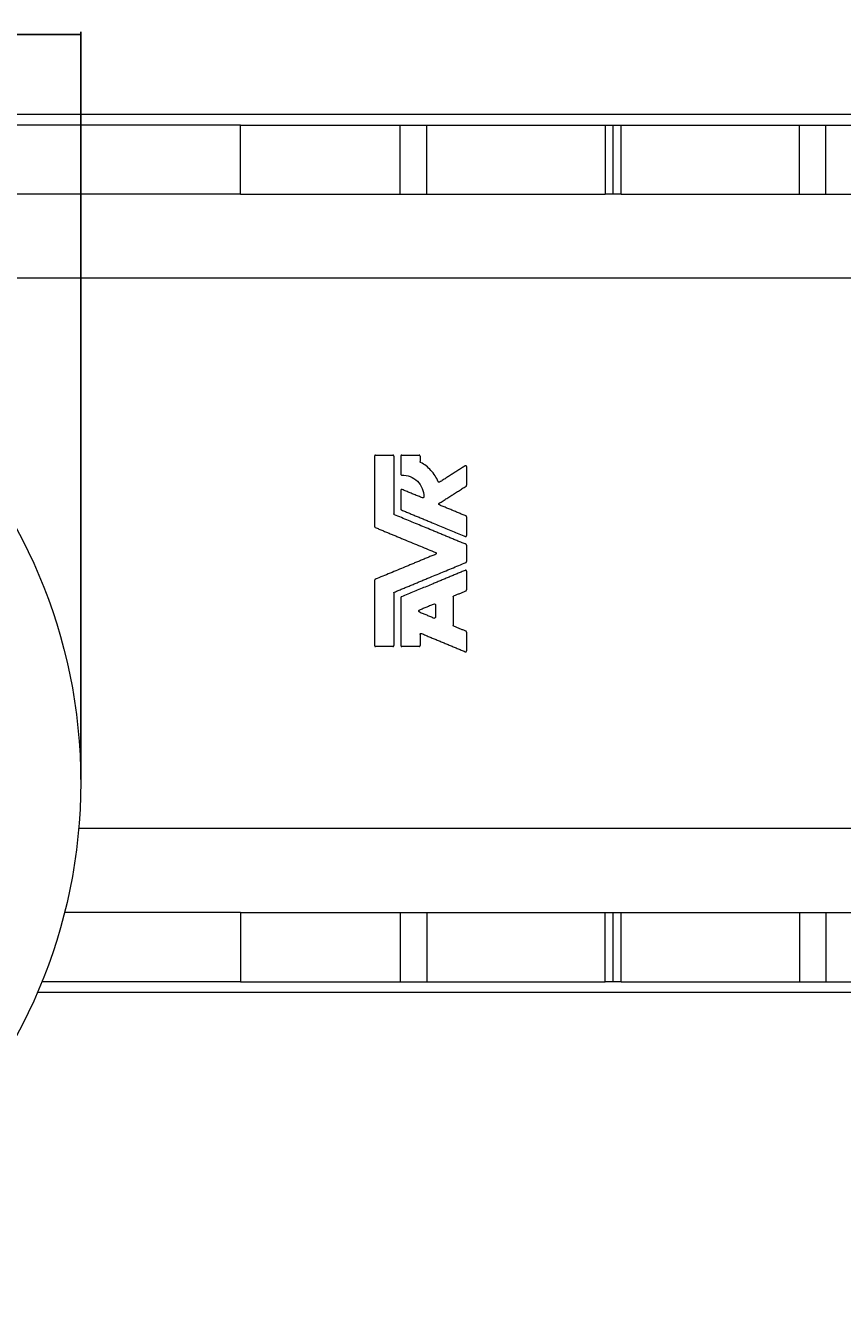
# Model space of a CAD drawing. Header units: millimetres. Extents: x -414 to 1093, y -378 to 842.
# Tile 3 of 11: x -34 to 273, y -378 to 106. Entities that reach past the tile are written whole.
import ezdxf

# ---------------------------------------------------------------- set-up
doc = ezdxf.new("R2010")
doc.units = ezdxf.units.MM
doc.layers.add('FORMAT', color=7, linetype='Continuous')
doc.styles.add('SLDTEXTSTYLE0', font='TXT', dxfattribs={"width": 0.605})
doc.dimstyles.new('SLDDIMSTYLE0', dxfattribs={"dimtxt": 2.5, "dimasz": 2.5, "dimexe": 0, "dimexo": 0.0625, "dimtad": 1, "dimrnd": 1e-09, "dimzin": 12, "dimdsep": 46, "dimtxsty": 'SLDTEXTSTYLE0', "dimsah": 1, "dimcen": 0.09, "dimadec": 0, "dimazin": 3, "dimtfac": 1, "dimtofl": 0, "dimtmove": 0, "dimatfit": 3, "dimfxl": 0, "dimfrac": 2, "dimtolj": 1, "dimtzin": 12, "dimarcsym": 0})

# ---------------------------------------------------------------- blocks, each defined once
blk = doc.blocks.new('_D')
at = {"layer": 'FORMAT', "color": 7}
for p, q in [((-413.51, -177.16), (-413.51, 103.84)), ((-413.51, 102.84), (-13.51, 102.84)), ((-13.51, -177.16), (-13.51, 103.84))]:
    blk.add_line(p, q, dxfattribs=at)
for points in [[(-413.51, 102.84), (-411.01, 102.53), (-411.01, 103.15)], [(-13.51, 102.84), (-16.01, 103.15), (-16.01, 102.53)]]:
    blk.add_solid(points, dxfattribs=at)
at = {"layer": 'FORMAT', "color": 7, "char_height": 2.5, "attachment_point": 1, "style": 'SLDTEXTSTYLE0'}
for s, insert in [('%%c', (-249.29, 106.06, 3.1)), ('400', (-245.65, 106.07, 3.1))]:
    blk.add_mtext(s, dxfattribs=dict(at, insert=insert))

msp = doc.modelspace()

# ---------------------------------------------------------------- linework, layer by layer
at = {"color": 7, "linetype": 'Continuous', "lineweight": 15}
for p, q in [((451.485, 72.836), (-78.515, 72.836)), ((46.485, 68.836), (-133.515, 68.836)), ((46.485, 42.836), (46.485, 68.836)), ((46.485, 68.836), (106.485, 68.836)), ((106.485, 42.836), (106.485, 68.836)), ((106.485, 68.836), (116.485, 68.836)), ((116.485, 42.836), (116.485, 68.836)), ((116.485, 68.836), (183.485, 68.836)), ((183.485, 68.836), (183.485, 42.836)), ((183.485, 68.836), (186.485, 68.836)), ((186.485, 42.836), (186.485, 68.836)), ((186.485, 68.836), (189.485, 68.836)), ((189.485, 42.836), (189.485, 68.836)), ((189.485, 68.836), (256.485, 68.836)), ((256.485, 42.836), (256.485, 68.836)), ((256.485, 68.836), (266.485, 68.836)), ((266.485, 42.836), (266.485, 68.836)), ((266.485, 68.836), (326.485, 68.836)), ((46.485, 42.836), (-133.29, 42.836)), ((46.485, 42.836), (106.485, 42.836)), ((106.485, 42.836), (116.485, 42.836)), ((116.485, 42.836), (183.485, 42.836)), ((186.485, 42.836), (183.485, 42.836)), ((189.485, 42.836), (186.485, 42.836)), ((189.485, 42.836), (256.485, 42.836)), ((256.485, 42.836), (266.485, 42.836)), ((266.485, 42.836), (326.485, 42.836)), ((425.685, 11.24), (-52.714, 11.24)), ((96.925, -55.552), (96.925, -82.095)), ((97.285, -55.192), (103.765, -55.192)), ((104.125, -55.552), (104.125, -77.284)), ((106.782, -55.552), (106.782, -62.398)), ((107.142, -55.192), (113.622, -55.192)), ((113.982, -55.552), (113.982, -57.619)), ((131.485, -59.556), (131.485, -66.57)), ((106.782, -68.495), (106.782, -75.509)), ((131.485, -78.429), (131.485, -85.443)), ((131.485, -89.098), (131.485, -95.229)), ((131.485, -98.884), (131.485, -105.898)), ((96.925, -102.232), (96.925, -126.832)), ((104.125, -107.043), (104.125, -126.832)), ((106.782, -108.819), (106.782, -126.832)), ((126.445, -108.467), (126.445, -119.194)), ((119.785, -111.524), (119.785, -116.138)), ((113.982, -122.605), (113.982, -126.832)), ((131.485, -121.763), (131.485, -128.777)), ((103.765, -127.192), (97.285, -127.192)), ((113.622, -127.192), (107.142, -127.192)), ((425.685, -195.568), (-14.273, -195.568)), ((46.485, -227.164), (-19.61, -227.164)), ((46.485, -227.164), (46.485, -253.164)), ((46.485, -227.164), (106.485, -227.164)), ((106.485, -227.164), (106.485, -253.164)), ((106.485, -227.164), (116.485, -227.164)), ((116.485, -227.164), (116.485, -253.164)), ((116.485, -227.164), (183.485, -227.164)), ((183.485, -253.164), (183.485, -227.164)), ((183.485, -227.164), (186.485, -227.164)), ((186.485, -253.164), (186.485, -227.164)), ((186.485, -227.164), (189.485, -227.164)), ((189.485, -253.164), (189.485, -227.164)), ((189.485, -227.164), (256.485, -227.164)), ((256.485, -227.164), (256.485, -253.164)), ((256.485, -227.164), (266.485, -227.164)), ((266.485, -227.164), (266.485, -253.164)), ((266.485, -227.164), (326.485, -227.164)), ((46.485, -253.164), (-28.11, -253.164)), ((46.485, -253.164), (106.485, -253.164)), ((106.485, -253.164), (116.485, -253.164)), ((116.485, -253.164), (183.485, -253.164)), ((186.485, -253.164), (183.485, -253.164)), ((189.485, -253.164), (186.485, -253.164)), ((189.485, -253.164), (256.485, -253.164)), ((256.485, -253.164), (266.485, -253.164)), ((266.485, -253.164), (326.485, -253.164)), ((451.485, -257.164), (-29.778, -257.164))]:
    msp.add_line(p, q, dxfattribs=at)
msp.add_circle((-213.515, -178.164), 200, dxfattribs=at)
for points, knots in [([(97.285, -55.192), (97.25, -55.192), (97.215, -55.197), (97.182, -55.207), (97.144, -55.218), (97.108, -55.236), (97.075, -55.259), (97.045, -55.281), (97.018, -55.308), (96.995, -55.339), (96.973, -55.369), (96.955, -55.403), (96.943, -55.439), (96.932, -55.475), (96.925, -55.514), (96.925, -55.552)], [0, 0, 0, 0, 0.1923108, 0.1923108, 0.1923108, 0.4076028, 0.4076028, 0.4076028, 0.6088698, 0.6088698, 0.6088698, 0.8042407, 0.8042407, 0.8042407, 1, 1, 1, 1]), ([(104.125, -55.552), (104.125, -55.533), (104.124, -55.514), (104.121, -55.495), (104.114, -55.455), (104.101, -55.415), (104.082, -55.38), (104.061, -55.342), (104.033, -55.308), (104.002, -55.28), (103.969, -55.252), (103.931, -55.229), (103.891, -55.214), (103.851, -55.2), (103.808, -55.192), (103.765, -55.192)], [0, 0, 0, 0, 0.0964541, 0.0964541, 0.0964541, 0.307924, 0.307924, 0.307924, 0.5335824, 0.5335824, 0.5335824, 0.7670181, 0.7670181, 0.7670181, 1, 1, 1, 1]), ([(107.142, -55.192), (107.109, -55.192), (107.076, -55.196), (107.044, -55.206), (107.006, -55.216), (106.969, -55.234), (106.936, -55.257), (106.905, -55.278), (106.877, -55.306), (106.854, -55.337), (106.831, -55.367), (106.813, -55.401), (106.801, -55.438), (106.789, -55.474), (106.782, -55.513), (106.782, -55.552)], [0, 0, 0, 0, 0.1807473, 0.1807473, 0.1807473, 0.3962767, 0.3962767, 0.3962767, 0.6006208, 0.6006208, 0.6006208, 0.8001539, 0.8001539, 0.8001539, 1, 1, 1, 1]), ([(113.982, -55.552), (113.982, -55.531), (113.98, -55.51), (113.977, -55.49), (113.97, -55.45), (113.956, -55.41), (113.936, -55.375), (113.915, -55.338), (113.887, -55.305), (113.856, -55.278), (113.823, -55.25), (113.785, -55.228), (113.746, -55.214), (113.706, -55.199), (113.664, -55.192), (113.622, -55.192)], [0, 0, 0, 0, 0.1068014, 0.1068014, 0.1068014, 0.319386, 0.319386, 0.319386, 0.5426094, 0.5426094, 0.5426094, 0.7714715, 0.7714715, 0.7714715, 1, 1, 1, 1]), ([(114.174, -57.937), (114.162, -57.931), (114.15, -57.924), (114.139, -57.916), (114.107, -57.894), (114.078, -57.867), (114.055, -57.836), (114.032, -57.805), (114.013, -57.771), (114.001, -57.734), (113.989, -57.697), (113.982, -57.658), (113.982, -57.619)], [0, 0, 0, 0, 0.10707, 0.10707, 0.10707, 0.4085385, 0.4085385, 0.4085385, 0.7040777, 0.7040777, 0.7040777, 1, 1, 1, 1]), ([(120.779, -65.218), (120.129, -63.631), (119.23, -62.217), (116.956, -59.723), (115.642, -58.712), (114.174, -57.937)], [0, 0, 0, 0, 0.5, 0.5, 1, 1, 1, 1]), ([(106.782, -62.398), (106.782, -62.421), (106.785, -62.445), (106.789, -62.468), (106.797, -62.508), (106.812, -62.547), (106.833, -62.582), (106.855, -62.619), (106.884, -62.652), (106.917, -62.678), (106.951, -62.705), (106.989, -62.726), (107.03, -62.74), (107.07, -62.753), (107.113, -62.759), (107.156, -62.757)], [0, 0, 0, 0, 0.1176648, 0.1176648, 0.1176648, 0.325858, 0.325858, 0.325858, 0.5465958, 0.5465958, 0.5465958, 0.7734736, 0.7734736, 0.7734736, 1, 1, 1, 1]), ([(107.156, -62.757), (108.218, -62.718), (109.271, -62.89), (111.267, -63.65), (112.197, -64.238), (113.752, -65.751), (114.385, -66.686), (115.212, -68.741), (115.41, -69.86), (115.366, -70.988)], [0, 0, 0, 0, 0.25, 0.25, 0.5, 0.5, 0.75, 0.75, 1, 1, 1, 1]), ([(130.932, -59.252), (130.471, -59.546), (129.55, -60.133), (128.171, -61.011), (126.794, -61.889), (125.418, -62.765), (124.045, -63.64), (122.674, -64.513), (121.762, -65.094), (121.306, -65.385)], [0, 0, 0, 0, 0.1430488, 0.2860276, 0.42894, 0.5717897, 0.7145805, 0.857316, 1, 1, 1, 1]), ([(131.485, -59.556), (131.485, -59.547), (131.485, -59.538), (131.484, -59.529), (131.481, -59.489), (131.471, -59.449), (131.455, -59.412), (131.439, -59.375), (131.416, -59.339), (131.388, -59.31), (131.359, -59.279), (131.325, -59.254), (131.288, -59.235), (131.251, -59.216), (131.21, -59.204), (131.169, -59.199), (131.128, -59.194), (131.086, -59.196), (131.046, -59.205), (131.006, -59.214), (130.967, -59.23), (130.932, -59.252)], [0, 0, 0, 0, 0.0337954, 0.0337954, 0.0337954, 0.1888281, 0.1888281, 0.1888281, 0.3482092, 0.3482092, 0.3482092, 0.5111027, 0.5111027, 0.5111027, 0.6749883, 0.6749883, 0.6749883, 0.8374414, 0.8374414, 0.8374414, 1, 1, 1, 1]), ([(121.306, -65.385), (121.301, -65.388), (121.296, -65.391), (121.29, -65.394), (121.254, -65.415), (121.213, -65.43), (121.172, -65.437), (121.131, -65.443), (121.088, -65.443), (121.048, -65.436), (121.008, -65.428), (120.969, -65.414), (120.934, -65.395), (120.9, -65.375), (120.869, -65.35), (120.842, -65.32), (120.816, -65.29), (120.794, -65.255), (120.779, -65.218)], [0, 0, 0, 0, 0.0279654, 0.0279654, 0.0279654, 0.2304796, 0.2304796, 0.2304796, 0.4302183, 0.4302183, 0.4302183, 0.6235639, 0.6235639, 0.6235639, 0.811607, 0.811607, 0.811607, 1, 1, 1, 1]), ([(121.204, -73.317), (121.684, -73.012), (122.642, -72.401), (124.082, -71.484), (125.525, -70.565), (126.97, -69.644), (128.417, -68.722), (129.867, -67.799), (130.835, -67.182), (131.319, -66.874)], [0, 0, 0, 0, 0.1426762, 0.2854058, 0.4281931, 0.571042, 0.7139568, 0.8569414, 1, 1, 1, 1]), ([(131.319, -66.874), (131.353, -66.852), (131.385, -66.823), (131.41, -66.79), (131.434, -66.759), (131.453, -66.724), (131.466, -66.687), (131.479, -66.649), (131.485, -66.609), (131.485, -66.57)], [0, 0, 0, 0, 0.3463195, 0.3463195, 0.3463195, 0.6730392, 0.6730392, 0.6730392, 1, 1, 1, 1]), ([(107.28, -68.163), (107.244, -68.148), (107.206, -68.139), (107.167, -68.136), (107.126, -68.133), (107.084, -68.138), (107.044, -68.149), (107.006, -68.16), (106.969, -68.177), (106.936, -68.2), (106.905, -68.222), (106.877, -68.249), (106.854, -68.28), (106.831, -68.31), (106.813, -68.345), (106.801, -68.381), (106.789, -68.418), (106.782, -68.457), (106.782, -68.495)], [0, 0, 0, 0, 0.1677303, 0.1677303, 0.1677303, 0.3483166, 0.3483166, 0.3483166, 0.5197618, 0.5197618, 0.5197618, 0.6823095, 0.6823095, 0.6823095, 0.8410302, 0.8410302, 0.8410302, 1, 1, 1, 1]), ([(114.868, -71.306), (114.36, -71.095), (113.343, -70.674), (111.822, -70.044), (110.305, -69.416), (108.79, -68.788), (107.783, -68.371), (107.28, -68.163)], [0, 0, 0, 0, 0.2001264, 0.4001818, 0.600174, 0.8001108, 1, 1, 1, 1]), ([(115.366, -70.988), (115.365, -71.008), (115.362, -71.028), (115.358, -71.048), (115.349, -71.088), (115.334, -71.127), (115.313, -71.162), (115.29, -71.198), (115.262, -71.23), (115.229, -71.256), (115.195, -71.282), (115.156, -71.303), (115.116, -71.316), (115.076, -71.329), (115.033, -71.335), (114.991, -71.333), (114.949, -71.331), (114.907, -71.322), (114.868, -71.306)], [0, 0, 0, 0, 0.0851285, 0.0851285, 0.0851285, 0.2588264, 0.2588264, 0.2588264, 0.4407135, 0.4407135, 0.4407135, 0.627471, 0.627471, 0.627471, 0.8137053, 0.8137053, 0.8137053, 1, 1, 1, 1]), ([(104.348, -77.617), (104.323, -77.607), (104.3, -77.594), (104.278, -77.579), (104.247, -77.557), (104.219, -77.53), (104.196, -77.499), (104.174, -77.469), (104.156, -77.434), (104.144, -77.398), (104.132, -77.362), (104.125, -77.323), (104.125, -77.284)], [0, 0, 0, 0, 0.1909443, 0.1909443, 0.1909443, 0.465057, 0.465057, 0.465057, 0.7323044, 0.7323044, 0.7323044, 1, 1, 1, 1]), ([(106.782, -75.509), (106.782, -75.527), (106.784, -75.545), (106.786, -75.562), (106.792, -75.602), (106.805, -75.642), (106.824, -75.678), (106.844, -75.715), (106.87, -75.749), (106.901, -75.776), (106.932, -75.804), (106.967, -75.826), (107.004, -75.842)], [0, 0, 0, 0, 0.1217779, 0.1217779, 0.1217779, 0.4060851, 0.4060851, 0.4060851, 0.7034784, 0.7034784, 0.7034784, 1, 1, 1, 1]), ([(107.004, -75.842), (107.496, -76.046), (108.48, -76.453), (109.96, -77.066), (111.443, -77.68), (112.929, -78.296), (114.418, -78.913), (115.91, -79.531), (117.405, -80.15), (119.203, -80.895), (121.306, -81.766), (123.716, -82.764), (126.133, -83.765), (128.557, -84.769), (130.177, -85.44), (130.988, -85.776)], [0, 0, 0, 0, 0.06238318, 0.1247764, 0.187182, 0.24960231, 0.31203967, 0.37449642, 0.43697488, 0.49947739, 0.59950483, 0.6995613, 0.79965632, 0.89979939, 1, 1, 1, 1]), ([(121.26, -73.953), (121.238, -73.944), (121.217, -73.933), (121.197, -73.92), (121.165, -73.898), (121.136, -73.871), (121.112, -73.84), (121.089, -73.809), (121.07, -73.775), (121.057, -73.738), (121.045, -73.701), (121.038, -73.662), (121.038, -73.623), (121.038, -73.583), (121.044, -73.543), (121.057, -73.505), (121.07, -73.466), (121.09, -73.43), (121.115, -73.398), (121.14, -73.366), (121.171, -73.339), (121.204, -73.317)], [0, 0, 0, 0, 0.0917672, 0.0917672, 0.0917672, 0.2425922, 0.2425922, 0.2425922, 0.3900473, 0.3900473, 0.3900473, 0.5376379, 0.5376379, 0.5376379, 0.6890121, 0.6890121, 0.6890121, 0.844655, 0.844655, 0.844655, 1, 1, 1, 1]), ([(131.263, -78.097), (130.784, -77.899), (129.827, -77.502), (128.393, -76.908), (126.962, -76.315), (125.533, -75.723), (124.106, -75.132), (122.682, -74.542), (121.734, -74.15), (121.26, -73.953)], [0, 0, 0, 0, 0.142964, 0.2858845, 0.4287663, 0.571614, 0.7144323, 0.8572261, 1, 1, 1, 1]), ([(96.925, -82.095), (96.925, -82.112), (96.927, -82.129), (96.929, -82.146), (96.935, -82.186), (96.948, -82.226), (96.966, -82.262), (96.986, -82.3), (97.013, -82.334), (97.044, -82.362), (97.074, -82.39), (97.11, -82.412), (97.148, -82.428)], [0, 0, 0, 0, 0.1157955, 0.1157955, 0.1157955, 0.399395, 0.399395, 0.399395, 0.7002714, 0.7002714, 0.7002714, 1, 1, 1, 1]), ([(131.263, -88.766), (130.757, -88.556), (129.744, -88.136), (128.227, -87.508), (126.714, -86.881), (125.203, -86.255), (123.694, -85.631), (122.188, -85.007), (120.685, -84.384), (119.184, -83.763), (117.287, -82.977), (114.998, -82.028), (112.319, -80.919), (109.651, -79.814), (106.993, -78.713), (105.229, -77.982), (104.348, -77.617)], [0, 0, 0, 0, 0.0556872, 0.1113533, 0.1670004, 0.2226305, 0.2782457, 0.3338481, 0.3894397, 0.4450226, 0.5005988, 0.6005867, 0.7005087, 0.8003768, 0.9002032, 1, 1, 1, 1]), ([(131.485, -78.429), (131.485, -78.41), (131.484, -78.391), (131.481, -78.373), (131.474, -78.333), (131.461, -78.293), (131.442, -78.258), (131.422, -78.222), (131.396, -78.189), (131.366, -78.162), (131.336, -78.134), (131.3, -78.112), (131.263, -78.097)], [0, 0, 0, 0, 0.1322516, 0.1322516, 0.1322516, 0.4177638, 0.4177638, 0.4177638, 0.7090771, 0.7090771, 0.7090771, 1, 1, 1, 1]), ([(97.148, -82.428), (97.612, -82.62), (98.542, -83.006), (99.941, -83.585), (101.342, -84.165), (102.747, -84.747), (104.156, -85.331), (105.567, -85.915), (106.982, -86.501), (108.873, -87.285), (111.244, -88.267), (114.101, -89.45), (116.968, -90.638), (118.889, -91.433), (119.849, -91.831)], [0, 0, 0, 0, 0.0623713, 0.1247546, 0.187152, 0.2495657, 0.3119978, 0.3744505, 0.4369261, 0.4994266, 0.6244659, 0.7495631, 0.8747354, 1, 1, 1, 1]), ([(130.988, -85.776), (131.021, -85.79), (131.056, -85.798), (131.091, -85.802), (131.132, -85.806), (131.174, -85.802), (131.214, -85.792), (131.252, -85.783), (131.29, -85.766), (131.323, -85.744), (131.356, -85.722), (131.386, -85.695), (131.41, -85.664), (131.434, -85.633), (131.453, -85.597), (131.466, -85.56), (131.479, -85.523), (131.485, -85.483), (131.485, -85.443)], [0, 0, 0, 0, 0.1531344, 0.1531344, 0.1531344, 0.3292607, 0.3292607, 0.3292607, 0.5011025, 0.5011025, 0.5011025, 0.6686389, 0.6686389, 0.6686389, 0.8342583, 0.8342583, 0.8342583, 1, 1, 1, 1]), ([(119.849, -91.831), (119.889, -91.847), (119.926, -91.871), (119.957, -91.901), (119.985, -91.927), (120.009, -91.958), (120.028, -91.992), (120.046, -92.026), (120.059, -92.063), (120.066, -92.101), (120.073, -92.14), (120.073, -92.18), (120.067, -92.219), (120.061, -92.259), (120.048, -92.299), (120.029, -92.334), (120.009, -92.371), (119.983, -92.404), (119.952, -92.431), (119.922, -92.459), (119.887, -92.481), (119.849, -92.496)], [0, 0, 0, 0, 0.1540845, 0.1540845, 0.1540845, 0.2913642, 0.2913642, 0.2913642, 0.4269679, 0.4269679, 0.4269679, 0.5644471, 0.5644471, 0.5644471, 0.7068202, 0.7068202, 0.7068202, 0.8535564, 0.8535564, 0.8535564, 1, 1, 1, 1]), ([(131.485, -89.098), (131.485, -89.079), (131.484, -89.06), (131.481, -89.042), (131.474, -89.002), (131.461, -88.962), (131.442, -88.927), (131.422, -88.891), (131.396, -88.858), (131.366, -88.831), (131.336, -88.803), (131.3, -88.781), (131.263, -88.766)], [0, 0, 0, 0, 0.1322516, 0.1322516, 0.1322516, 0.4177638, 0.4177638, 0.4177638, 0.7090771, 0.7090771, 0.7090771, 1, 1, 1, 1]), ([(119.849, -92.496), (119.369, -92.695), (118.408, -93.094), (116.97, -93.689), (115.534, -94.284), (114.102, -94.877), (112.672, -95.469), (111.245, -96.06), (109.821, -96.65), (107.927, -97.435), (105.566, -98.413), (102.747, -99.581), (99.939, -100.743), (98.078, -101.514), (97.148, -101.9)], [0, 0, 0, 0, 0.0626405, 0.1252571, 0.187852, 0.2504273, 0.3129851, 0.3755277, 0.4380571, 0.5005756, 0.6255431, 0.7504248, 0.875238, 1, 1, 1, 1]), ([(104.348, -106.711), (104.837, -106.508), (105.816, -106.102), (107.289, -105.492), (108.765, -104.881), (110.244, -104.268), (111.726, -103.654), (113.211, -103.039), (114.7, -102.423), (116.192, -101.805), (118.085, -101.02), (120.384, -100.068), (123.09, -98.947), (125.806, -97.822), (128.53, -96.694), (130.352, -95.939), (131.263, -95.562)], [0, 0, 0, 0, 0.0554363, 0.110881, 0.1663362, 0.2218039, 0.2772862, 0.3327852, 0.3883029, 0.4438415, 0.4994029, 0.5994386, 0.6995042, 0.7996116, 0.8997729, 1, 1, 1, 1]), ([(131.263, -95.562), (131.284, -95.553), (131.304, -95.542), (131.323, -95.53), (131.356, -95.508), (131.386, -95.481), (131.41, -95.45), (131.434, -95.419), (131.453, -95.383), (131.466, -95.346), (131.479, -95.309), (131.485, -95.269), (131.485, -95.229)], [0, 0, 0, 0, 0.1622846, 0.1622846, 0.1622846, 0.4436005, 0.4436005, 0.4436005, 0.7216976, 0.7216976, 0.7216976, 1, 1, 1, 1]), ([(130.988, -98.552), (130.481, -98.762), (129.468, -99.181), (127.951, -99.81), (126.436, -100.437), (124.924, -101.063), (123.415, -101.688), (121.909, -102.312), (120.405, -102.935), (118.604, -103.681), (116.508, -104.55), (114.12, -105.539), (111.74, -106.525), (109.367, -107.507), (107.792, -108.16), (107.004, -108.486)], [0, 0, 0, 0, 0.0626283, 0.125234, 0.1878195, 0.250387, 0.3129388, 0.3754774, 0.4380049, 0.5005238, 0.6005094, 0.7004402, 0.8003259, 0.900176, 1, 1, 1, 1]), ([(131.485, -98.884), (131.485, -98.856), (131.482, -98.827), (131.475, -98.8), (131.466, -98.76), (131.449, -98.722), (131.427, -98.688), (131.404, -98.653), (131.375, -98.622), (131.343, -98.597), (131.309, -98.572), (131.271, -98.553), (131.232, -98.54), (131.192, -98.528), (131.15, -98.523), (131.109, -98.525), (131.067, -98.527), (131.026, -98.536), (130.988, -98.552)], [0, 0, 0, 0, 0.1183009, 0.1183009, 0.1183009, 0.2895086, 0.2895086, 0.2895086, 0.4652924, 0.4652924, 0.4652924, 0.6437263, 0.6437263, 0.6437263, 0.8218451, 0.8218451, 0.8218451, 1, 1, 1, 1]), ([(97.148, -101.9), (97.122, -101.91), (97.098, -101.924), (97.075, -101.94), (97.045, -101.962), (97.018, -101.989), (96.995, -102.02), (96.973, -102.05), (96.955, -102.084), (96.943, -102.12), (96.932, -102.156), (96.925, -102.194), (96.925, -102.232)], [0, 0, 0, 0, 0.2007793, 0.2007793, 0.2007793, 0.4723145, 0.4723145, 0.4723145, 0.7358953, 0.7358953, 0.7358953, 1, 1, 1, 1]), ([(126.668, -108.134), (127.05, -107.976), (127.814, -107.659), (128.962, -107.184), (130.112, -106.708), (130.879, -106.39), (131.263, -106.231)], [0, 0, 0, 0, 0.2499389, 0.499915, 0.7499336, 1, 1, 1, 1]), ([(131.263, -106.231), (131.284, -106.222), (131.304, -106.211), (131.323, -106.199), (131.356, -106.177), (131.386, -106.15), (131.41, -106.119), (131.434, -106.088), (131.453, -106.052), (131.466, -106.015), (131.479, -105.978), (131.485, -105.938), (131.485, -105.898)], [0, 0, 0, 0, 0.1622846, 0.1622846, 0.1622846, 0.4436005, 0.4436005, 0.4436005, 0.7216976, 0.7216976, 0.7216976, 1, 1, 1, 1]), ([(104.125, -107.043), (104.125, -107.026), (104.127, -107.008), (104.129, -106.991), (104.135, -106.951), (104.148, -106.911), (104.167, -106.875), (104.187, -106.838), (104.213, -106.804), (104.244, -106.776), (104.275, -106.749), (104.31, -106.726), (104.348, -106.711)], [0, 0, 0, 0, 0.1202869, 0.1202869, 0.1202869, 0.4044169, 0.4044169, 0.4044169, 0.7026787, 0.7026787, 0.7026787, 1, 1, 1, 1]), ([(107.004, -108.486), (106.981, -108.496), (106.958, -108.508), (106.936, -108.523), (106.905, -108.545), (106.877, -108.572), (106.854, -108.603), (106.831, -108.633), (106.813, -108.668), (106.801, -108.704), (106.789, -108.741), (106.782, -108.78), (106.782, -108.819)], [0, 0, 0, 0, 0.1875637, 0.1875637, 0.1875637, 0.4625515, 0.4625515, 0.4625515, 0.7310651, 0.7310651, 0.7310651, 1, 1, 1, 1]), ([(119.288, -111.191), (118.817, -111.386), (117.88, -111.774), (116.482, -112.353), (115.096, -112.928), (114.176, -113.308), (113.718, -113.498)], [0, 0, 0, 0, 0.25258079, 0.50344099, 0.75258069, 1, 1, 1, 1]), ([(119.288, -111.191), (119.396, -111.146), (119.523, -111.158), (119.719, -111.285), (119.785, -111.402), (119.785, -111.524)], [0, 0, 0, 0, 0.5, 0.5, 1, 1, 1, 1]), ([(126.445, -108.467), (126.445, -108.448), (126.447, -108.429), (126.45, -108.411), (126.456, -108.371), (126.469, -108.331), (126.489, -108.296), (126.508, -108.26), (126.534, -108.227), (126.565, -108.199), (126.595, -108.172), (126.63, -108.15), (126.668, -108.134)], [0, 0, 0, 0, 0.1304844, 0.1304844, 0.1304844, 0.4158579, 0.4158579, 0.4158579, 0.7081613, 0.7081613, 0.7081613, 1, 1, 1, 1]), ([(113.718, -114.163), (113.654, -114.137), (113.598, -114.091), (113.519, -113.975), (113.496, -113.902), (113.496, -113.759), (113.519, -113.687), (113.598, -113.57), (113.654, -113.525), (113.718, -113.498)], [0, 0, 0, 0, 0.25, 0.25, 0.5, 0.5, 0.75, 0.75, 1, 1, 1, 1]), ([(113.718, -114.163), (114.176, -114.353), (115.096, -114.734), (116.482, -115.308), (117.88, -115.887), (118.817, -116.275), (119.288, -116.47)], [0, 0, 0, 0, 0.2474193, 0.496559, 0.7474192, 1, 1, 1, 1]), ([(119.785, -116.138), (119.785, -116.259), (119.72, -116.375), (119.523, -116.504), (119.396, -116.515), (119.288, -116.47)], [0, 0, 0, 0, 0.5, 0.5, 1, 1, 1, 1]), ([(126.668, -119.527), (126.646, -119.518), (126.625, -119.507), (126.606, -119.494), (126.574, -119.473), (126.544, -119.445), (126.52, -119.414), (126.496, -119.383), (126.477, -119.348), (126.465, -119.311), (126.452, -119.274), (126.445, -119.234), (126.445, -119.194)], [0, 0, 0, 0, 0.1664672, 0.1664672, 0.1664672, 0.4467864, 0.4467864, 0.4467864, 0.7232705, 0.7232705, 0.7232705, 1, 1, 1, 1]), ([(131.263, -121.431), (130.879, -121.272), (130.112, -120.954), (128.962, -120.478), (127.814, -120.002), (127.05, -119.685), (126.668, -119.527)], [0, 0, 0, 0, 0.2500664, 0.500085, 0.7500611, 1, 1, 1, 1]), ([(113.982, -122.605), (113.982, -122.58), (113.985, -122.555), (113.99, -122.53), (113.998, -122.49), (114.014, -122.451), (114.035, -122.417), (114.057, -122.38), (114.086, -122.348), (114.119, -122.322), (114.153, -122.296), (114.191, -122.275), (114.232, -122.262), (114.272, -122.249), (114.315, -122.243), (114.357, -122.245), (114.399, -122.247), (114.441, -122.256), (114.48, -122.272)], [0, 0, 0, 0, 0.1023943, 0.1023943, 0.1023943, 0.272699, 0.272699, 0.272699, 0.4512676, 0.4512676, 0.4512676, 0.6345991, 0.6345991, 0.6345991, 0.817265, 0.817265, 0.817265, 1, 1, 1, 1]), ([(114.48, -122.272), (114.976, -122.477), (115.967, -122.888), (117.457, -123.505), (118.949, -124.123), (120.445, -124.743), (121.943, -125.363), (123.443, -125.985), (124.947, -126.607), (126.453, -127.231), (127.962, -127.856), (129.473, -128.482), (130.483, -128.901), (130.988, -129.11)], [0, 0, 0, 0, 0.090822, 0.1816513, 0.2724913, 0.3633455, 0.454217, 0.5451094, 0.6360258, 0.7269698, 0.8179446, 0.9089535, 1, 1, 1, 1]), ([(131.485, -121.763), (131.485, -121.744), (131.484, -121.725), (131.481, -121.706), (131.474, -121.666), (131.461, -121.627), (131.442, -121.592), (131.422, -121.556), (131.396, -121.523), (131.366, -121.495), (131.336, -121.468), (131.3, -121.446), (131.263, -121.431)], [0, 0, 0, 0, 0.1322516, 0.1322516, 0.1322516, 0.4177638, 0.4177638, 0.4177638, 0.7090771, 0.7090771, 0.7090771, 1, 1, 1, 1]), ([(96.925, -126.832), (96.925, -126.849), (96.927, -126.867), (96.929, -126.884), (96.935, -126.924), (96.948, -126.964), (96.967, -127), (96.987, -127.039), (97.015, -127.073), (97.047, -127.101), (97.08, -127.131), (97.118, -127.154), (97.159, -127.169), (97.199, -127.184), (97.243, -127.192), (97.285, -127.192)], [0, 0, 0, 0, 0.0882333, 0.0882333, 0.0882333, 0.2988001, 0.2988001, 0.2988001, 0.5264487, 0.5264487, 0.5264487, 0.763495, 0.763495, 0.763495, 1, 1, 1, 1]), ([(103.765, -127.192), (103.799, -127.192), (103.833, -127.187), (103.865, -127.178), (103.903, -127.167), (103.94, -127.149), (103.972, -127.126), (104.003, -127.105), (104.031, -127.077), (104.054, -127.046), (104.077, -127.016), (104.095, -126.982), (104.107, -126.946), (104.119, -126.909), (104.125, -126.87), (104.125, -126.832)], [0, 0, 0, 0, 0.1841273, 0.1841273, 0.1841273, 0.3994876, 0.3994876, 0.3994876, 0.602925, 0.602925, 0.602925, 0.8012972, 0.8012972, 0.8012972, 1, 1, 1, 1]), ([(106.782, -126.832), (106.782, -126.851), (106.784, -126.871), (106.787, -126.89), (106.794, -126.93), (106.807, -126.97), (106.827, -127.005), (106.847, -127.043), (106.875, -127.077), (106.907, -127.104), (106.94, -127.132), (106.978, -127.155), (107.017, -127.17), (107.057, -127.184), (107.1, -127.192), (107.142, -127.192)], [0, 0, 0, 0, 0.0997299, 0.0997299, 0.0997299, 0.3116852, 0.3116852, 0.3116852, 0.5366642, 0.5366642, 0.5366642, 0.768533, 0.768533, 0.768533, 1, 1, 1, 1]), ([(113.622, -127.192), (113.654, -127.192), (113.686, -127.188), (113.717, -127.179), (113.756, -127.169), (113.793, -127.151), (113.826, -127.129), (113.857, -127.107), (113.886, -127.08), (113.909, -127.049), (113.932, -127.018), (113.951, -126.983), (113.963, -126.947), (113.976, -126.91), (113.982, -126.871), (113.982, -126.832)], [0, 0, 0, 0, 0.1737369, 0.1737369, 0.1737369, 0.3892263, 0.3892263, 0.3892263, 0.5954166, 0.5954166, 0.5954166, 0.7975782, 0.7975782, 0.7975782, 1, 1, 1, 1]), ([(130.988, -129.11), (131.021, -129.123), (131.056, -129.132), (131.091, -129.135), (131.132, -129.139), (131.174, -129.136), (131.214, -129.126), (131.252, -129.116), (131.29, -129.1), (131.323, -129.078), (131.356, -129.056), (131.386, -129.029), (131.41, -128.997), (131.434, -128.967), (131.453, -128.931), (131.466, -128.894), (131.479, -128.857), (131.485, -128.817), (131.485, -128.777)], [0, 0, 0, 0, 0.1531344, 0.1531344, 0.1531344, 0.3292607, 0.3292607, 0.3292607, 0.5011025, 0.5011025, 0.5011025, 0.6686389, 0.6686389, 0.6686389, 0.8342583, 0.8342583, 0.8342583, 1, 1, 1, 1])]:
    msp.add_open_spline(points, degree=3, knots=knots, dxfattribs=at)

# ---------------------------------------------------------------- dimensions: what is measured, and where the dimension line sits
at = {"layer": 'FORMAT', "color": 7}
dim = msp.add_linear_dim(base=(-13.515, 102.836), p1=(-413.515, -178.164), p2=(-13.515, -178.164), text='%%c<>', dimstyle='SLDDIMSTYLE0', dxfattribs=at)
dim.commit()
dim.dimension.update_dxf_attribs({"geometry": '_D', "text_midpoint": (-243.458, 102.836), "dimtype": 160})

doc.saveas('drawing.dxf')
